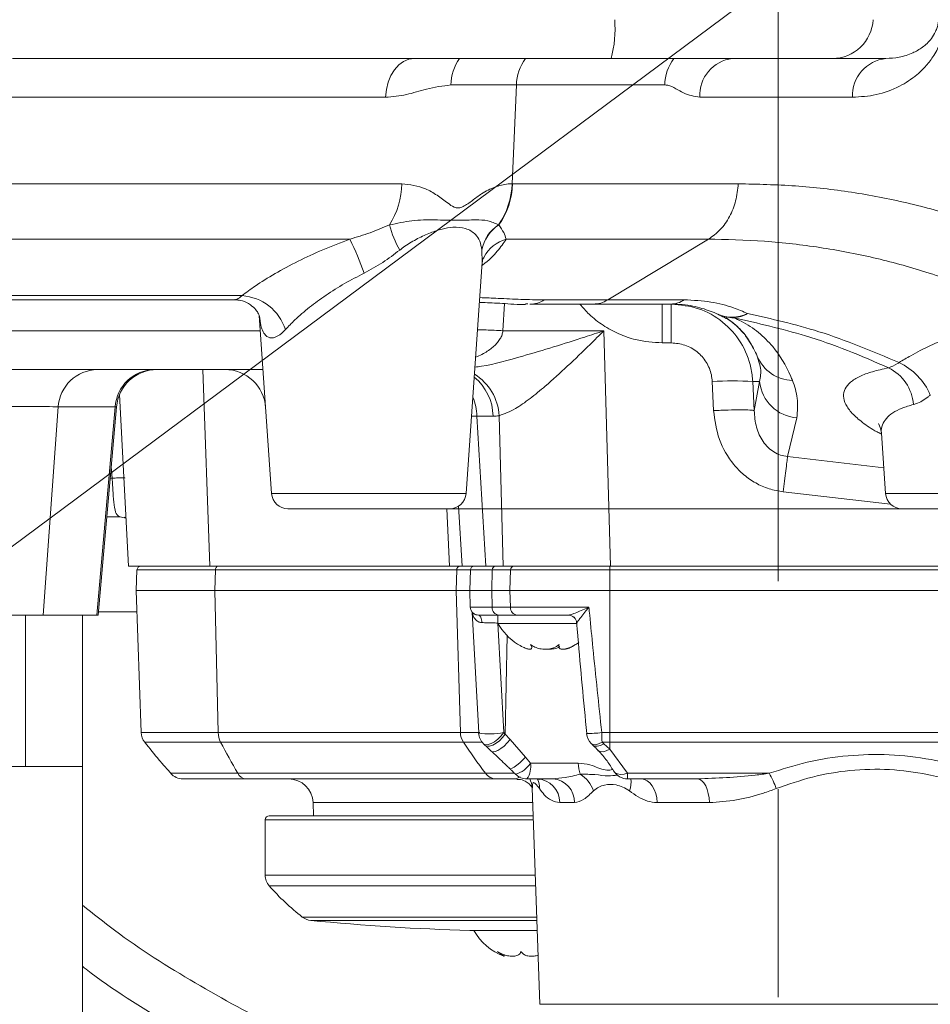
# Model space of a CAD drawing. Header units: millimetres. Extents: x 0 to 8410, y 0 to 5940.
# Tile 19 of 256: x 2066 to 2177, y 1107 to 1227. Entities that reach past the tile are written whole.
import ezdxf

# ---------------------------------------------------------------- set-up
doc = ezdxf.new("R2010")
doc.units = ezdxf.units.MM
doc.header["$LTSCALE"] = 10
doc.linetypes.add('CENTERX2', pattern=[20.32, 12.7, -2.54, 2.54, -2.54])
doc.styles.add('SLDTEXTSTYLE0', font='TXT', dxfattribs={"width": 0.605})
doc.dimstyles.new('SLDDIMSTYLE13', dxfattribs={"dimtxt": 50, "dimasz": 50, "dimexe": 0, "dimexo": 0.0625, "dimgap": 12.5, "dimtad": 0, "dimtih": 1, "dimtoh": 1, "dimdec": 1, "dimrnd": 1e-09, "dimzin": 12, "dimdsep": 46, "dimtxsty": 'SLDTEXTSTYLE0', "dimsah": 1, "dimcen": 0, "dimadec": 0, "dimazin": 0, "dimtfac": 1, "dimtofl": 0, "dimtmove": 0, "dimatfit": 3, "dimfxl": 1, "dimfrac": 2, "dimtolj": 1, "dimtzin": 12, "dimarcsym": 0})
doc.dimstyles.new('SLDDIMSTYLE2', dxfattribs={"dimtxt": 50, "dimasz": 50, "dimexe": 0, "dimexo": 0.0625, "dimgap": 12.5, "dimtad": 1, "dimtoh": 1, "dimdec": 1, "dimrnd": 1e-09, "dimzin": 12, "dimdsep": 46, "dimtxsty": 'SLDTEXTSTYLE0', "dimsah": 1, "dimcen": 0.09, "dimadec": 0, "dimazin": 0, "dimtfac": 1, "dimtofl": 0, "dimtmove": 0, "dimatfit": 3, "dimfxl": 1, "dimfrac": 2, "dimtolj": 1, "dimtzin": 12, "dimarcsym": 0})

# ---------------------------------------------------------------- blocks, each defined once
blk = doc.blocks.new('*D44')
at = {"color": 7, "linetype": 'Continuous', "lineweight": 0}
for p, q in [((2158.71, 1232.51), (1837.74, 993.81)), ((1837.74, 993.81), (1650.7, 854.72)), ((1650.7, 854.72), (887.67, 854.72))]:
    blk.add_line(p, q, dxfattribs=at)
blk.add_solid([(1837.74, 993.81), (1793.14, 969.99), (1802.09, 957.96)], dxfattribs=at)
at = {"color": 7, "linetype": 'Continuous', "lineweight": 0, "char_height": 50, "attachment_point": 1, "style": 'SLDTEXTSTYLE0'}
for s, insert in [('Smallest circumscribed', (903.55, 995.88)), ('radius axis 1, R', (903.55, 919.17)), ('400', (1376.99, 919.17))]:
    blk.add_mtext(s, dxfattribs=dict(at, insert=insert))
blk = doc.blocks.new('*D47')
at = {"color": 7, "linetype": 'Continuous', "lineweight": 0}
for p, q in [((2679.92, 1232.51), (2679.92, 1332.51)), ((2410.3, 1232.51), (2694.92, 1232.51)), ((2679.92, 1167.51), (2679.92, 1232.51)), ((2118.59, 1167.51), (2694.92, 1167.51)), ((2679.92, 1167.51), (2679.92, 727.07))]:
    blk.add_line(p, q, dxfattribs=at)
for points in [[(2679.92, 1232.51), (2687.42, 1282.51), (2672.42, 1282.51)], [(2679.92, 1167.51), (2672.42, 1117.51), (2687.42, 1117.51)]]:
    blk.add_solid(points, dxfattribs=at)
at = {"color": 7, "linetype": 'Continuous', "lineweight": 0, "char_height": 50, "attachment_point": 1, "rotation": 90, "style": 'SLDTEXTSTYLE0'}
for s, insert in [(' (3x M8)', (2615.46, 819.3)), ('65', (2615.46, 742.94))]:
    blk.add_mtext(s, dxfattribs=dict(at, insert=insert))

msp = doc.modelspace()

# ---------------------------------------------------------------- linework, layer by layer
at = {"color": 7, "linetype": 'CENTERX2', "lineweight": 0}
msp.add_line((2158.705367, 1488.853734), (2158.705367, 976.174264), dxfattribs=at)
at = {"color": 7, "linetype": 'Continuous', "lineweight": 0}
for p, q in [((2138.296603, 1222.513999), (2065.16154, 1222.513999)), ((2165.323331, 1222.513999), (2138.296603, 1222.513999)), ((2171.875382, 1222.513999), (2165.323331, 1222.513999)), ((2137.874652, 1193.017667), (2150.192113, 1200.436277)), ((2122.746012, 1198.219845), (2122.761442, 1198.251793)), ((2120.585466, 1169.374486), (2122.562597, 1197.648813)), ((1974.928929, 1193.040231), (2092.421821, 1193.040231)), ((2128.105852, 1192.527489), (2127.837385, 1192.54058)), ((2136.127836, 1192.514), (2128.382486, 1192.514)), ((2095.305598, 1191.10685), (2096.825271, 1169.374486)), ((2151.121375, 1191.375842), (2151.303194, 1191.2843)), ((2156.263323, 1185.746511), (2156.155727, 1186.153484)), ((2095.76661, 1184.513999), (2002.172439, 1184.513999)), ((2078.240334, 1181.452816), (2079.337685, 1160.514002)), ((2077.868155, 1179.949777), (2075.642808, 1154.513997)), ((2171.308458, 1176.765242), (2171.82527, 1169.374486)), ((2118.590339, 1167.514001), (2098.820398, 1167.514001)), ((2119.656774, 1167.822046), (2120.084866, 1160.514002)), ((2193.590338, 1167.514001), (2173.820398, 1167.514001)), ((2078.30458, 1166.513999), (2076.692677, 1166.513999)), ((2078.792675, 1166.417596), (2078.30458, 1166.513999)), ((2078.800781, 1166.46674), (2079.030989, 1166.366157)), ((2079.337685, 1160.514002), (2089.262775, 1160.514002)), ((2080.373137, 1160.03145), (2080.285228, 1157.513996)), ((2089.262775, 1160.514002), (2118.554382, 1160.514002)), ((2118.554382, 1160.514002), (2120.084866, 1160.514002)), ((2122.974771, 1160.514002), (2120.084866, 1160.514002)), ((2121.10469, 1160.03145), (2121.016777, 1157.513996)), ((2122.974771, 1160.514002), (2125.11869, 1160.514002)), ((2138.207162, 1160.514002), (2125.11869, 1160.514002)), ((2138.207162, 1160.514002), (2204.520548, 1160.514002)), ((2080.285228, 1157.513996), (2080.890997, 1140.166936)), ((2089.895188, 1157.513996), (2080.285228, 1157.513996)), ((2119.362279, 1157.513996), (2089.895188, 1157.513996)), ((2121.016777, 1157.513996), (2119.362279, 1157.513996)), ((2121.016777, 1157.513996), (2121.087837, 1155.479101)), ((2123.710553, 1157.513996), (2121.016777, 1157.513996)), ((2125.935266, 1157.513996), (2123.710553, 1157.513996)), ((2138.13673, 1157.513996), (2125.935266, 1157.513996)), ((2204.520548, 1157.513996), (2138.13673, 1157.513996)), ((2121.327395, 1154.892964), (2122.119276, 1140.120489)), ((2068.919806, 1154.513997), (2058.353564, 1154.513997)), ((2075.473091, 1154.513997), (2068.919806, 1154.513997)), ((2073.705367, 1136.013997), (2073.705367, 1154.513997)), ((2075.642808, 1154.513997), (2075.473091, 1154.513997)), ((2124.587412, 1154.513997), (2122.091076, 1154.513997)), ((2124.471157, 1154.513997), (2124.471157, 1153.513995)), ((2124.471157, 1153.513995), (2134.113255, 1153.513995)), ((2124.874166, 1154.513997), (2124.587412, 1154.513997)), ((2124.874166, 1154.513997), (2126.525375, 1154.513997)), ((2126.812129, 1154.513997), (2126.525375, 1154.513997)), ((2133.103176, 1154.513997), (2126.812129, 1154.513997)), ((2134.095053, 1153.600616), (2134.109019, 1153.598098)), ((2134.072843, 1150.983935), (2134.369489, 1151.180801)), ((2128.603686, 1150.535283), (2128.603686, 1150.825878)), ((2131.913447, 1150.90165), (2131.913447, 1150.716869)), ((2122.705622, 1138.809425), (2122.907891, 1138.61083)), ((2066.772303, 1136.013997), (2057.579918, 1136.013997)), ((2073.705367, 1136.013997), (2066.772303, 1136.013997)), ((2073.705367, 984.514003), (2073.705367, 1136.013997)), ((2083.345755, 1136.527037), (2084.491572, 1135.196519)), ((2093.702702, 1134.514002), (2085.995941, 1134.514002)), ((2124.226364, 1134.514002), (2093.702702, 1134.514002)), ((2126.696805, 1134.514002), (2124.226364, 1134.514002)), ((2131.177175, 1134.514002), (2128.018572, 1134.514002)), ((2148.840857, 1134.514002), (2140.316506, 1134.514002)), ((2128.647747, 1133.436663), (2129.571666, 1106.979107)), ((2128.680962, 1133.480457), (2128.67426, 1133.437594)), ((2101.891852, 1131.618699), (2101.947891, 1130.014)), ((2096.035189, 1129.513999), (2096.035189, 1122.756643)), ((2096.535193, 1130.014), (2128.767269, 1130.014)), ((2129.25616, 1116.014001), (2121.035191, 1116.014001)), ((2125.228828, 1112.868657), (2125.228828, 1113.045675))]:
    msp.add_line(p, q, dxfattribs=at)
at = {"color": 8, "linetype": 'Continuous', "lineweight": 0}
for p, q in [((2126.722878, 1219.280634), (2118.716887, 1219.280634)), ((2126.225295, 1207.211108), (2126.722878, 1219.280634)), ((2144.840758, 1219.280634), (2126.722878, 1219.280634)), ((2110.753393, 1217.775679), (2062.983303, 1217.775679)), ((2167.789473, 1217.775679), (2149.11996, 1217.775679)), ((2017.730488, 1207.211201), (2112.739115, 1207.211201)), ((2126.190024, 1207.210788), (2126.225295, 1207.211108)), ((2126.225295, 1207.211108), (2126.256308, 1207.211201)), ((2126.256308, 1207.211201), (2153.825401, 1207.211201)), ((2124.546471, 1202.191112), (2124.561193, 1202.182063)), ((2124.561193, 1202.182063), (2124.574518, 1202.174276)), ((2106.377608, 1200.436277), (2016.887485, 1200.436277)), ((2150.192113, 1200.436277), (2125.468789, 1200.436277)), ((2122.515048, 1199.126014), (2122.513218, 1199.140915)), ((2122.516575, 1199.1133), (2122.515048, 1199.126014)), ((2122.555426, 1197.649316), (2122.516575, 1199.1133)), ((1974.76454, 1193.544225), (2093.208766, 1193.544225)), ((2125.282521, 1192.570755), (2125.083002, 1189.252318)), ((2130.136658, 1193.017991), (2137.875193, 1193.017991)), ((2144.526173, 1192.514), (2144.526173, 1187.77568)), ((2145.651789, 1192.514), (2145.651789, 1187.77568)), ((2095.445304, 1190.143125), (2095.354623, 1191.042168)), ((1995.043396, 1189.252318), (2095.435275, 1189.252318)), ((2125.083002, 1189.252318), (2137.42313, 1189.252318)), ((2137.42313, 1189.252318), (2138.207162, 1160.514002)), ((2145.651789, 1187.77568), (2144.526173, 1187.77568)), ((2089.262775, 1160.514002), (2088.423303, 1184.513999)), ((2150.815429, 1179.505782), (2150.651287, 1183.037357)), ((2156.441007, 1183.037357), (2155.608948, 1183.037357)), ((2155.608948, 1183.037357), (2155.772508, 1179.505782)), ((2155.772508, 1179.505782), (2156.441007, 1183.037357)), ((2070.736787, 1179.949777), (2068.919806, 1154.513997)), ((2077.698431, 1179.949777), (2070.736787, 1179.949777)), ((2075.473091, 1154.513997), (2077.698431, 1179.949777)), ((2123.869727, 1178.828014), (2121.901969, 1178.828014)), ((2121.901969, 1178.828014), (2122.974771, 1160.514002)), ((2125.11869, 1160.514002), (2124.61762, 1178.880462)), ((2160.980131, 1178.617486), (2159.852246, 1173.880034)), ((2159.852246, 1173.880034), (2171.60557, 1172.51634)), ((2077.336288, 1171.252319), (2077.228351, 1172.636834)), ((2077.107227, 1171.252319), (2077.336288, 1171.252319)), ((2096.825271, 1169.374486), (2120.585466, 1169.374486)), ((2172.435754, 1168.087853), (2159.326015, 1169.570034)), ((2171.82527, 1169.374486), (2195.585466, 1169.374486)), ((2118.554382, 1160.514002), (2118.241592, 1167.514001)), ((2089.953861, 1160.03145), (2080.373137, 1160.03145)), ((2089.895188, 1157.513996), (2089.953861, 1160.03145)), ((2119.437235, 1160.03145), (2089.953861, 1160.03145)), ((2119.362279, 1157.513996), (2119.437235, 1160.03145)), ((2121.10469, 1160.03145), (2119.437235, 1160.03145)), ((2123.782563, 1160.03145), (2121.10469, 1160.03145)), ((2123.710553, 1157.513996), (2123.782563, 1160.03145)), ((2126.00728, 1160.03145), (2123.782563, 1160.03145)), ((2125.935266, 1157.513996), (2126.00728, 1160.03145)), ((2138.13673, 1160.03145), (2126.00728, 1160.03145)), ((2138.13673, 1160.03145), (2138.13673, 1160.514002)), ((2138.13673, 1157.513996), (2138.13673, 1160.03145)), ((2204.520548, 1160.03145), (2138.13673, 1160.03145)), ((2090.299486, 1140.166936), (2089.895188, 1157.513996)), ((2119.878775, 1140.166936), (2119.362279, 1157.513996)), ((2123.768761, 1155.479101), (2123.710553, 1157.513996)), ((2125.993474, 1155.479101), (2125.935266, 1157.513996)), ((2138.13673, 1140.166936), (2138.13673, 1157.513996)), ((2080.375365, 1154.932795), (2075.67945, 1154.932795)), ((2121.087837, 1155.479101), (2123.768761, 1155.479101)), ((2123.768761, 1155.479101), (2125.993474, 1155.479101)), ((2125.993474, 1155.479101), (2135.584051, 1155.479101)), ((2066.772303, 1136.013997), (2066.772303, 1154.513997)), ((2124.471157, 1153.548901), (2124.453014, 1153.548901)), ((2124.453014, 1153.548901), (2125.174804, 1140.166936)), ((2133.124052, 1154.513997), (2133.103176, 1154.513997)), ((2125.362857, 1139.985194), (2125.588591, 1152.015997)), ((2080.890997, 1140.166936), (2090.299486, 1140.166936)), ((2090.586989, 1138.995228), (2081.321767, 1138.995228)), ((2090.299486, 1140.166936), (2119.878775, 1140.166936)), ((2120.246059, 1138.995228), (2090.586989, 1138.995228)), ((2119.878775, 1140.166936), (2122.24584, 1140.166936)), ((2122.532843, 1138.995228), (2120.246059, 1138.995228)), ((2125.174804, 1140.166936), (2125.362857, 1139.985194)), ((2125.362857, 1139.985194), (2125.948789, 1139.319395)), ((2125.948789, 1139.319395), (2127.829334, 1137.164642)), ((2137.154256, 1140.166936), (2138.13673, 1140.166936)), ((2138.13673, 1138.995228), (2137.183872, 1138.995228)), ((2137.183872, 1138.995228), (2137.390471, 1138.809783)), ((2138.13673, 1140.166936), (2196.285783, 1140.166936)), ((2138.13673, 1138.995228), (2138.13673, 1140.166936)), ((2138.13673, 1138.995228), (2138.13673, 1138.130394)), ((2196.285783, 1138.995228), (2138.13673, 1138.995228)), ((2137.390471, 1138.809783), (2138.13673, 1138.130394)), ((2138.13673, 1138.130394), (2140.316506, 1135.196519)), ((2127.829334, 1137.164642), (2128.44009, 1136.444201)), ((2128.44009, 1136.444201), (2134.288084, 1136.444201)), ((2084.491572, 1135.196519), (2092.698409, 1135.196519)), ((2092.698409, 1135.196519), (2122.943378, 1135.196519)), ((2122.943378, 1135.196519), (2126.552331, 1135.196519)), ((2126.696805, 1134.514002), (2127.165514, 1134.748784)), ((2140.316506, 1135.196519), (2157.586623, 1135.196519)), ((2140.316506, 1135.196519), (2140.316506, 1134.514002)), ((2128.711232, 1131.618699), (2101.891852, 1131.618699)), ((2133.810422, 1131.618699), (2132.019401, 1131.618699)), ((2150.294419, 1131.618699), (2143.910846, 1131.618699)), ((2128.78473, 1129.513999), (2096.035189, 1129.513999)), ((2096.035189, 1122.756643), (2129.020701, 1122.756643)), ((2129.066969, 1121.431691), (2096.537026, 1121.431691)), ((2100.570078, 1117.641931), (2129.199312, 1117.641931)), ((2129.213714, 1117.229511), (2101.599871, 1117.229511)), ((2129.571666, 1106.979107), (2211.639068, 1106.979107))]:
    msp.add_line(p, q, dxfattribs=at)
at = {"color": 8, "linetype": 'Continuous', "lineweight": 0, "flags": 128}
for points in [[(2110.753393, 1217.775679), (2110.850597, 1218.713021), (2111.069693, 1219.607298), (2111.402808, 1220.426388), (2111.837978, 1221.140871), (2112.359571, 1221.725085), (2112.948856, 1222.158047), (2113.584666, 1222.424205), (2114.244166, 1222.513999)], [(2095.319575, 1191.067909), (2095.386616, 1190.766235), (2095.445304, 1190.143125)], [(2122.517856, 1153.600616), (2122.503689, 1153.782887), (2122.475362, 1153.955927), (2122.433851, 1154.113797), (2122.380576, 1154.251096), (2122.317369, 1154.363093), (2122.246395, 1154.445959), (2122.170093, 1154.496839), (2122.091076, 1154.513997)], [(2124.453014, 1153.548901), (2124.466459, 1153.738951), (2124.471157, 1153.773939)], [(2125.174804, 1140.166936), (2124.842982, 1139.752885), (2124.456792, 1139.374291), (2124.044521, 1139.058878), (2123.636382, 1138.829758), (2123.26227, 1138.703724), (2122.949595, 1138.690007), (2122.721272, 1138.789607), (2122.703171, 1138.806184)], [(2125.362857, 1139.985194), (2125.033444, 1139.56621), (2124.649103, 1139.18328), (2124.238192, 1138.864664), (2123.831025, 1138.633852), (2123.457632, 1138.507885), (2123.145568, 1138.496054), (2122.917848, 1138.599222), (2122.906646, 1138.609541)], [(2125.948789, 1139.319395), (2125.614634, 1138.904204), (2125.235851, 1138.524254), (2124.839957, 1138.207135), (2124.455715, 1137.975906), (2124.111044, 1137.847354), (2123.830984, 1137.830821), (2123.650304, 1137.913605)], [(2135.878664, 1138.821324), (2136.090581, 1138.703724), (2136.398711, 1138.690007), (2136.772264, 1138.789607), (2137.183872, 1138.995228)], [(2136.07782, 1138.624584), (2136.292253, 1138.507885), (2136.603192, 1138.496054), (2136.978493, 1138.599222), (2137.390471, 1138.809783)], [(2136.690388, 1138.007922), (2136.723087, 1137.975906), (2136.975503, 1137.847354), (2137.312288, 1137.830821), (2137.70897, 1137.927507), (2138.13673, 1138.130394)], [(2127.829334, 1137.164642), (2127.485149, 1136.801889), (2127.128093, 1136.466218), (2126.780527, 1136.178648), (2126.464213, 1135.957194), (2126.198954, 1135.815707), (2126.001361, 1135.763054), (2125.891427, 1135.794719)], [(2138.593049, 1135.499281), (2138.598491, 1135.49011), (2138.800326, 1135.270943), (2139.092493, 1135.125851), (2139.45759, 1135.06346), (2139.873861, 1135.087495), (2140.316506, 1135.196519)], [(2143.910846, 1131.618699), (2143.863017, 1132.188854), (2143.746746, 1132.734207), (2143.566307, 1133.234729), (2143.328328, 1133.672019), (2143.041555, 1134.030012), (2142.716528, 1134.295551), (2142.365186, 1134.458882), (2142.000441, 1134.514002)], [(2150.294419, 1131.618699), (2150.258028, 1132.188854), (2150.169561, 1132.734207), (2150.032271, 1133.234729), (2149.851202, 1133.672019), (2149.633006, 1134.030012), (2149.385703, 1134.295551), (2149.118378, 1134.458882), (2148.840857, 1134.514002)]]:
    msp.add_lwpolyline(points, dxfattribs=at)
at = {"color": 7, "linetype": 'Continuous', "lineweight": 0, "flags": 128}
for points in [[(2155.645597, 1187.205249), (2154.931957, 1188.353801), (2154.71963, 1188.638167)], [(2170.956218, 1177.93242), (2171.005727, 1177.854547), (2171.178243, 1177.457118), (2171.309791, 1176.766583), (2171.309754, 1176.766099), (2171.309754, 1176.766099)]]:
    msp.add_lwpolyline(points, dxfattribs=at)
at = {"color": 8, "linetype": 'Continuous', "lineweight": 0}
for centre, radius, start, end in [((2125.059818, 1226.118853), 13.718872, 344.76574569, 4.73923364), ((2165.314467, 1227.50332), 4.989329, 270.10179235, 357.11637668), ((2124.550089, 1219.169527), 5.83426, 145.02303098, 178.90880042), ((2132.355785, 1219.146911), 5.634494, 143.30287896, 178.64008051), ((2150.416293, 1219.139489), 5.577321, 142.76818206, 178.54987115), ((2153.645559, 1218.011227), 4.531725, 96.48008495, 182.9794435), ((2172.344725, 1217.978455), 4.559763, 95.90800859, 182.54883506), ((2102.903819, 1207.435727), 9.837859, 327.66434182, 358.69224614), ((2117.030359, 1207.43096), 9.162311, 325.11776765, 358.62304055), ((2117.051247, 1207.456938), 9.177341, 324.91636565, 358.4650585), ((2117.06837, 1207.47975), 9.191862, 324.74667262, 358.32581264), ((2124.055306, 1205.659677), 13.304028, 195.19033468, 209.48092039), ((2127.014043, 1198.343457), 4.570926, 122.67280633, 169.95258159), ((2127.009809, 1198.329606), 4.564773, 122.43998006, 169.95228414), ((2127.005709, 1198.317465), 4.559131, 122.22581091, 169.94703709), ((2076.171626, 1185.370167), 33.754837, 18.87328098, 26.50905847), ((2126.662288, 1196.185726), 4.414932, 105.68403937, 151.77946856), ((2092.777475, 1187.529133), 6.030535, 18.04326687, 85.89882057), ((2128.362722, 1195.887541), 3.373599, 270.33567258, 301.72407871), ((2145.543116, 1195.438733), 2.924878, 270.56949773, 304.78103574), ((2153.054704, 1195.13211), 4.227698, 245.52512685, 296.89802876), ((2153.261243, 1195.419665), 4.575448, 246.2723012, 270.31909621), ((2153.058335, 1194.573633), 3.736332, 273.50448401, 300.7256577), ((2160.543061, 1187.911807), 4.726563, 201.83955657, 268.9504581), ((2169.828439, 1179.84661), 5.414774, 4.28978908, 64.29459782), ((2170.135127, 1178.341375), 7.783878, 23.19596276, 64.62053123), ((2075.62465, 1179.615304), 4.899293, 90.89600649, 176.08539931), ((2082.586294, 1179.615304), 4.899293, 90.89600649, 176.08539931), ((2117.636959, 1178.764182), 6.233094, 0.58676572, 50.76221847), ((2118.188428, 1178.492422), 6.440892, 3.45394564, 57.96556932), ((2153.130118, 1152.201479), 30.935352, 85.40399707, 94.59600293), ((2161.360784, 1183.549143), 4.946325, 185.93890117, 265.58633849), ((2114.886987, 1178.551949), 7.020412, 2.25362628, 21.72161326), ((2090.386378, 1160.089049), 0.436336, 103.11597173, 187.58549908), ((2119.901449, 1160.050949), 0.464624, 94.71156856, 182.40515124), ((2124.239757, 1160.058516), 0.457995, 95.99915359, 183.38789128), ((2126.46447, 1160.05852), 0.45799, 95.99863888, 183.38840599), ((2124.683125, 1155.424949), 0.915966, 176.61070761, 264.00199028), ((2126.907846, 1155.424956), 0.915974, 176.61118758, 264.00176755), ((2092.963787, 1140.199551), 2.6645, 180.70135504, 206.87133184), ((2180.608144, 1186.545162), 101.807685, 207.84339243, 210.28947579), ((2122.095655, 1140.218421), 2.217477, 181.33040256, 213.47785764), ((2201.626627, 1193.923498), 98.183052, 214.01760255, 216.73663187), ((2123.495, 1149.504615), 9.487571, 261.57126143, 280.19816064), ((2135.152444, 1156.994524), 16.946238, 270.50078067, 276.78403045), ((2160.465868, 1140.169931), 23.311612, 180.00736177, 182.88843436), ((2125.770797, 1138.124015), 3.153871, 285.58595419, 327.81736657), ((2125.858985, 1135.996739), 2.619604, 325.52713146, 9.83507596), ((2138.198777, 1136.426549), 3.910733, 179.74138164, 199.92810702), ((2085.995999, 1136.513312), 1.999311, 221.19496813, 269.99834792), ((2093.792579, 1135.726396), 1.215721, 205.83961283, 265.76033356), ((2124.261005, 1136.126247), 1.612618, 215.20707309, 268.76911624), ((2125.871325, 1133.238372), 2.786745, 4.58114644, 27.24195822), ((2129.140224, 1131.637174), 2.879236, 359.63233962, 87.65605445), ((2126.794131, 1133.397057), 2.743702, 358.4952611, 23.63428395), ((2130.991068, 1131.699633), 2.820515, 358.35567647, 86.21669953), ((2132.432383, 1131.750925), 3.942201, 19.5133425, 57.98656855), ((2137.974669, 1134.071854), 2.757392, 338.6441595, 9.22720687), ((2149.968916, 1130.52498), 8.936035, 18.26070279, 31.51860413)]:
    msp.add_arc(centre, radius, start, end, dxfattribs=at)
at = {"color": 7, "linetype": 'Continuous', "lineweight": 0}
for centre, radius, start, end in [((2153.435632, 1195.806766), 5, 244.7551326, 246.22780932), ((2146.814198, 1182.513908), 10.00012, 39.72766907, 56.55708271), ((2082.849127, 1179.513999), 5, 90, 175), ((2091.104036, 1179.513999), 5, 4, 90), ((2098.820398, 1169.513999), 2, 184, 270), ((2118.590337, 1169.513999), 2, 270, 356), ((2173.820398, 1169.513999), 2, 184, 270), ((2080.872834, 1160.013999), 0.5, 90, 178), ((2121.604385, 1160.013999), 0.5, 90, 178), ((2122.087229, 1155.513999), 1, 182, 254.86535655), ((2130.590546, 1156.912981), 7, 209.04974724, 237.84472979), ((2133.090085, 1153.514004), 0.999993, 4.49927065, 89.98934119), ((2133.10124, 1153.516645), 0.997354, 4.82962759, 89.8888119), ((2130.590546, 1156.912981), 7, 237.84472979, 244.16986861), ((2130.351768, 1156.912981), 7, 295.87939359, 302.1124157), ((2082.889781, 1140.236733), 2, 182, 218.37099379), ((2159.722547, 1201.070327), 100, 218.37099379, 219.98706085), ((2124.100859, 1140.236733), 2, 183.38178312, 225.6656355), ((2137.291682, 1140.236733), 2, 185.39808575, 225.04845834), ((2159.722547, 1201.070327), 100, 219.98706085, 220.20060972), ((2140.316506, 1136.513999), 2, 210.6155143, 270), ((2085.995938, 1136.513999), 2, 221.45408198, 270), ((2098.89368, 1131.513999), 3, 2, 90), ((2128.018571, 1136.513999), 2, 225.51039638, 270), ((2096.535192, 1129.513999), 0.5, 90, 180), ((2098.035192, 1122.756645), 2, 180, 221.4889981), ((2119.009515, 1141.305979), 30, 221.4889981, 232.07365786), ((2101.799373, 1119.219535), 2, 232.07365786, 264.27515416), ((2127.535192, 1375.932736), 260, 264.27515416, 268.56745626), ((2127.654581, 1119.412981), 7, 209.04974724, 249.35377513)]:
    msp.add_arc(centre, radius, start, end, dxfattribs=at)
at = {"color": 8, "linetype": 'Continuous', "lineweight": 0}
for centre, major_axis, ratio, start_param, end_param in [((2056.178517, 1179.513999), (15.063691, 0.357055), 0.0234777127, 0.2592191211, 1.3020254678), ((2072.810928, 1179.513999), (5.057225, 0.435889), 0.0111326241, 6.281237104, 6.5420345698), ((2135.057887, 1178.513999), (16.047981, -0.350878), 0.0028683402, 2.5318970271, 2.6072661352), ((2123.165967, 1189.828015), (-1.365182, 10.959043), 0.6946711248, 3.0552716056, 3.1529630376)]:
    msp.add_ellipse(centre, major_axis=major_axis, ratio=ratio, start_param=start_param, end_param=end_param, dxfattribs=at)
for points, knots in [([(2179.136614, 1227.252319), (2179.113039, 1226.963414), (2179.029349, 1225.937823), (2178.534607, 1224.285109), (2177.662051, 1222.698154), (2176.684861, 1221.469891), (2175.339599, 1220.198228), (2173.345054, 1218.926292), (2170.692493, 1217.952587), (2168.757545, 1217.834672), (2167.789473, 1217.775679)], [0, 0, 0, 0, 0.03744708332, 0.13293386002, 0.22740771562, 0.31203681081, 0.39682518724, 0.56493937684, 0.78233514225, 1, 1, 1, 1]), ([(2171.875382, 1222.513999), (2172.41759, 1222.54389), (2173.505299, 1222.603854), (2174.998559, 1223.074825), (2176.316812, 1223.814537), (2177.260687, 1224.664172), (2177.854967, 1225.585176), (2178.119375, 1226.255876), (2178.248921, 1226.763832), (2178.278012, 1227.106385), (2178.290405, 1227.252319)], [0, 0, 0, 0, 0.24042861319, 0.48231649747, 0.66103883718, 0.82777917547, 0.90887401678, 0.94527217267, 0.97668490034, 1, 1, 1, 1]), ([(2118.716887, 1219.280634), (2117.724534, 1219.156223), (2115.930172, 1218.931265), (2113.296947, 1217.993973), (2111.602734, 1217.848571), (2110.753393, 1217.775679)], [0, 0, 0, 0, 0.3815847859, 0.6899770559, 1, 1, 1, 1]), ([(2149.11996, 1217.775679), (2148.451679, 1217.89277), (2147.445515, 1218.069062), (2146.199903, 1218.838697), (2145.43447, 1219.238274), (2144.966771, 1219.271643), (2144.840758, 1219.280634)], [0, 0, 0, 0, 0.45495656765, 0.68498237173, 0.91512417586, 1, 1, 1, 1]), ([(2112.739115, 1207.211201), (2113.722485, 1207.096735), (2115.231069, 1206.921132), (2117.044, 1205.827819), (2118.168099, 1204.983212), (2119.01686, 1204.356871), (2119.659822, 1204.19896), (2120.435487, 1204.484817), (2121.35054, 1205.165439), (2122.604395, 1206.124518), (2124.073486, 1206.850291), (2125.33078, 1207.177391), (2126.02981, 1207.204561), (2126.190024, 1207.210788)], [0, 0, 0, 0, 0.1978117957, 0.3034620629, 0.4093928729, 0.4673885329, 0.5065407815, 0.5457218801, 0.6325664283, 0.71961701, 0.8417424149, 0.9637282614, 1, 1, 1, 1]), ([(2153.825401, 1207.211192), (2153.750655, 1206.504165), (2153.601164, 1205.090108), (2152.81176, 1203.165181), (2151.685074, 1201.516872), (2150.689764, 1200.796475), (2150.192111, 1200.436277)], [0, 0, 0, 0, 0.2499993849, 0.4999994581, 0.7500004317, 1, 1, 1, 1]), ([(2153.825401, 1207.211192), (2156.160987, 1207.156696), (2160.832151, 1207.047705), (2167.703573, 1206.242708), (2174.46383, 1204.958602), (2181.794091, 1202.930594), (2189.636959, 1200.021554), (2195.05542, 1197.120808), (2197.769786, 1195.667685)], [0, 0, 0, 0, 0.149561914, 0.2991232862, 0.4498729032, 0.6006208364, 0.7999318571, 1, 1, 1, 1]), ([(2111.216112, 1202.17367), (2112.136508, 1202.378257), (2113.998236, 1202.792085), (2116.872568, 1202.809144), (2119.596758, 1202.724376), (2121.68513, 1202.813311), (2123.259719, 1202.77794), (2124.115288, 1202.387755), (2124.546471, 1202.191112)], [0, 0, 0, 0, 0.1587707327, 0.3211528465, 0.5039828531, 0.6934177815, 0.8454909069, 1, 1, 1, 1]), ([(2106.377608, 1200.436277), (2107.210457, 1200.690884), (2108.891656, 1201.204837), (2110.436545, 1201.848747), (2111.216112, 1202.17367)], [0, 0, 0, 0, 0.4953900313, 1, 1, 1, 1]), ([(2122.513218, 1199.140915), (2122.441639, 1199.509975), (2122.298432, 1200.248337), (2121.69593, 1201.155315), (2120.644072, 1201.81713), (2119.162708, 1201.969823), (2117.662997, 1201.711532), (2116.202496, 1201.241435), (2114.655237, 1200.544954), (2113.386497, 1199.802175), (2112.683479, 1199.27075), (2112.473889, 1199.112316)], [0, 0, 0, 0, 0.112195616, 0.224464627, 0.3864226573, 0.5296955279, 0.6329845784, 0.7363932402, 0.8451162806, 0.9538245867, 1, 1, 1, 1]), ([(2124.574518, 1202.174276), (2124.797687, 1201.857704), (2125.247362, 1201.219826), (2125.394616, 1200.698749), (2125.468789, 1200.436277)], [0, 0, 0, 0, 0.496288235, 1, 1, 1, 1]), ([(2093.208766, 1193.544225), (2093.727622, 1193.93532), (2094.923684, 1194.836868), (2097.206337, 1196.257067), (2099.988377, 1197.744312), (2103.068043, 1199.172682), (2105.264039, 1200.011115), (2106.377608, 1200.436277)], [0, 0, 0, 0, 0.1590797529, 0.3667095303, 0.5795175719, 0.7867773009, 1, 1, 1, 1]), ([(2125.468789, 1200.436277), (2125.14494, 1199.95532), (2124.484673, 1198.974742), (2123.378267, 1197.859644), (2122.550155, 1197.253707), (2122.534151, 1197.241997)], [0, 0, 0, 0, 0.4856074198, 0.9900590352, 1, 1, 1, 1]), ([(2190.059813, 1190.894322), (2187.890452, 1191.956003), (2183.546266, 1194.082039), (2176.941623, 1196.453476), (2170.370208, 1198.261403), (2163.750546, 1199.512022), (2157.214502, 1200.263626), (2152.182413, 1200.436277), (2150.192122, 1200.436277), (2150.192111, 1200.436277)], [0, 0, 0, 0, 0.1749158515, 0.3502723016, 0.5120482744, 0.6738257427, 0.8369115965, 0.9999990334, 1, 1, 1, 1]), ([(2112.473889, 1199.112316), (2111.795674, 1198.593744), (2110.423118, 1197.54427), (2108.88817, 1196.710723), (2108.111678, 1196.289053)], [0, 0, 0, 0, 0.4941252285, 1, 1, 1, 1]), ([(2108.111678, 1196.289053), (2107.309397, 1195.873803), (2105.682156, 1195.031567), (2103.444911, 1193.616441), (2101.402729, 1192.119699), (2099.751262, 1190.70167), (2098.88316, 1189.78816), (2098.511445, 1189.397001)], [0, 0, 0, 0, 0.2061519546, 0.4181310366, 0.6267912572, 0.8401947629, 1, 1, 1, 1]), ([(2092.345497, 1193.091845), (2092.362222, 1193.072307), (2092.420842, 1193.003828), (2092.743228, 1193.183551), (2093.050763, 1193.410398), (2093.162096, 1193.504696), (2093.208766, 1193.544225)], [0, 0, 0, 0, 0.2107048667, 0.7385394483, 0.8903958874, 1, 1, 1, 1]), ([(2122.258904, 1193.305758), (2123.007753, 1193.274886), (2124.694548, 1193.205345), (2127.260595, 1193.074529), (2129.177899, 1193.036838), (2130.136658, 1193.017991)], [0, 0, 0, 0, 0.2852808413, 0.6426003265, 1, 1, 1, 1]), ([(2144.526173, 1187.77568), (2143.435443, 1187.851966), (2141.615801, 1187.979232), (2139.202471, 1188.839949), (2137.286695, 1189.882452), (2135.678571, 1191.112748), (2134.8456, 1192.089113), (2134.483115, 1192.514)], [0, 0, 0, 0, 0.284463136, 0.4745640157, 0.6646572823, 0.8540682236, 1, 1, 1, 1]), ([(2137.875366, 1193.018095), (2137.875378, 1193.018095), (2139.578183, 1193.018095), (2142.991512, 1193.026619), (2146.207734, 1193.034088), (2147.211589, 1193.03642)], [0, 0, 0, 0, 0.0000047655, 0.6878792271, 1, 1, 1, 1]), ([(2145.651789, 1192.514), (2146.776816, 1192.403282), (2149.029648, 1192.181572), (2152.025677, 1190.450832), (2154.276433, 1187.909545), (2155.385015, 1185.267107), (2155.552643, 1183.598004), (2155.608948, 1183.037357)], [0, 0, 0, 0, 0.2225458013, 0.4456411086, 0.6677199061, 0.8883880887, 1, 1, 1, 1]), ([(2147.211589, 1193.03642), (2148.337974, 1192.975171), (2150.619699, 1192.8511), (2153.056481, 1192.182418), (2154.405565, 1191.603047), (2154.967332, 1191.361794)], [0, 0, 0, 0, 0.362638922, 0.7345993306, 1, 1, 1, 1]), ([(2172.177065, 1184.725517), (2170.515579, 1185.453845), (2167.190117, 1186.911592), (2160.929957, 1189.093854), (2156.225649, 1190.171222), (2153.286725, 1190.844288)], [0, 0, 0, 0, 0.2725726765, 0.5455539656, 1, 1, 1, 1]), ([(2153.286725, 1190.844288), (2153.590905, 1190.703031), (2154.692498, 1190.191471), (2156.348911, 1189.090819), (2158.482, 1186.988098), (2159.718501, 1184.91165), (2160.384824, 1183.3536), (2160.456485, 1183.186037)], [0, 0, 0, 0, 0.0895592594, 0.3243393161, 0.5591294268, 0.9525857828, 1, 1, 1, 1]), ([(2154.967332, 1191.361794), (2157.897705, 1190.700829), (2164.238544, 1189.270611), (2170.242251, 1186.736833), (2173.471386, 1185.374023)], [0, 0, 0, 0, 0.4621429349, 1, 1, 1, 1]), ([(2173.471386, 1185.374023), (2173.938668, 1185.655946), (2175.139259, 1186.380292), (2177.272166, 1187.466048), (2179.800713, 1188.550845), (2182.390464, 1189.455208), (2184.975702, 1190.163393), (2187.576318, 1190.680512), (2189.232091, 1190.823061), (2190.059813, 1190.894322)], [0, 0, 0, 0, 0.1003958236, 0.2579477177, 0.4154259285, 0.5610201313, 0.7065408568, 0.8532996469, 1, 1, 1, 1]), ([(2098.511445, 1189.397001), (2098.437783, 1189.318585), (2098.052348, 1188.908279), (2097.536963, 1188.550328), (2096.833399, 1188.336119), (2096.403133, 1188.42721), (2095.975449, 1188.785579), (2095.66797, 1189.262563), (2095.519586, 1189.849365), (2095.445304, 1190.143125)], [0, 0, 0, 0, 0.0518990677, 0.2715592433, 0.3487026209, 0.5764125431, 0.6384403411, 0.8189990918, 1, 1, 1, 1]), ([(2121.664895, 1184.811035), (2121.923772, 1184.845178), (2123.771795, 1185.088917), (2127.040635, 1186.026313), (2131.268667, 1187.263707), (2134.58098, 1188.326421), (2136.632904, 1188.993798), (2137.413641, 1189.249214), (2137.42313, 1189.252318)], [0, 0, 0, 0, 0.0529860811, 0.378247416, 0.6160360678, 0.8539285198, 0.9982245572, 1, 1, 1, 1]), ([(2125.083002, 1189.252318), (2125.052067, 1189.088854), (2124.98783, 1188.749418), (2124.750835, 1188.264927), (2124.414373, 1187.791616), (2123.978734, 1187.346913), (2123.454211, 1186.928353), (2122.842845, 1186.537603), (2122.264864, 1186.227931), (2121.884718, 1186.066723), (2121.748666, 1186.009028)], [0, 0, 0, 0, 0.09817400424, 0.20386082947, 0.32058343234, 0.45097623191, 0.58664733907, 0.73816023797, 0.90628965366, 1, 1, 1, 1]), ([(2137.42313, 1189.252318), (2137.417107, 1189.246379), (2136.853345, 1188.690456), (2135.368728, 1187.23109), (2132.977284, 1184.923719), (2130.519048, 1182.689196), (2128.391659, 1180.949296), (2126.449653, 1179.551745), (2125.26377, 1179.117221), (2124.61762, 1178.880462)], [0, 0, 0, 0, 0.0013544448, 0.1267745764, 0.3337169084, 0.540392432, 0.6843927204, 0.8280355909, 1, 1, 1, 1]), ([(2150.651287, 1183.037357), (2150.623799, 1183.317655), (2150.541992, 1184.151871), (2149.987599, 1185.473942), (2148.857339, 1186.74516), (2147.350551, 1187.609989), (2146.217995, 1187.720454), (2145.651789, 1187.77568)], [0, 0, 0, 0, 0.1114725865, 0.3317612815, 0.5535887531, 0.7768228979, 1, 1, 1, 1]), ([(2156.441007, 1183.037357), (2156.526323, 1183.589683), (2156.67411, 1184.546439), (2156.385374, 1185.389951), (2156.263323, 1185.746511)], [0, 0, 0, 0, 0.5772906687, 1, 1, 1, 1]), ([(2171.317346, 1176.638124), (2171.137107, 1176.726305), (2170.210314, 1177.179734), (2168.974302, 1178.041458), (2167.672206, 1179.17082), (2166.898442, 1180.251), (2166.615152, 1181.258539), (2166.809767, 1182.170439), (2167.48126, 1182.982539), (2168.60081, 1183.684323), (2170.141538, 1184.280706), (2171.498615, 1184.577259), (2172.177065, 1184.725517)], [0, 0, 0, 0, 0.0280370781, 0.1441670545, 0.2567954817, 0.3694155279, 0.4771162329, 0.5847912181, 0.6889596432, 0.7931000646, 0.896563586, 1, 1, 1, 1]), ([(2172.177065, 1184.725517), (2172.543519, 1184.864288), (2172.963529, 1185.023341), (2173.413953, 1185.334364), (2173.471386, 1185.374023)], [0, 0, 0, 0, 0.8724902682, 1, 1, 1, 1]), ([(2160.456485, 1183.186037), (2160.701186, 1182.473105), (2161.192554, 1181.041511), (2161.051128, 1179.427647), (2160.980131, 1178.617486)], [0, 0, 0, 0, 0.4979989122, 1, 1, 1, 1]), ([(2177.289781, 1181.407267), (2177.201788, 1181.333076), (2176.651185, 1180.86884), (2175.936447, 1180.456853), (2175.33694, 1180.283186), (2175.228043, 1180.251641)], [0, 0, 0, 0, 0.1346934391, 0.8428227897, 1, 1, 1, 1]), ([(2175.228043, 1180.251641), (2174.746099, 1180.109228), (2173.767378, 1179.82002), (2172.668874, 1179.2386), (2171.852478, 1178.552484), (2171.405604, 1177.756066), (2171.237638, 1177.149865), (2171.31643, 1176.798803), (2171.323722, 1176.766311)], [0, 0, 0, 0, 0.1905439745, 0.3869523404, 0.5799890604, 0.7783284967, 0.9794839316, 1, 1, 1, 1]), ([(2155.772508, 1179.505782), (2155.635541, 1179.530401), (2155.361605, 1179.579639), (2154.189235, 1179.600304), (2152.625387, 1179.579638), (2151.418748, 1179.5304), (2150.815429, 1179.505782)], [0, 0, 0, 0, 0.2499976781, 0.4999986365, 0.7499992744, 1, 1, 1, 1]), ([(2159.326015, 1169.570034), (2158.741078, 1169.672294), (2157.569687, 1169.87708), (2155.944568, 1170.615981), (2154.479474, 1171.623544), (2152.833344, 1173.306892), (2151.289862, 1175.935904), (2150.974966, 1178.305346), (2150.815429, 1179.505782)], [0, 0, 0, 0, 0.124948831, 0.2502220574, 0.3734042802, 0.4985838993, 0.7459665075, 1, 1, 1, 1]), ([(2155.772508, 1179.505782), (2155.825085, 1178.817877), (2155.925869, 1177.499258), (2156.6295, 1175.964161), (2157.439274, 1174.989953), (2158.15733, 1174.424499), (2158.967845, 1174.024041), (2159.558296, 1173.927898), (2159.852246, 1173.880034)], [0, 0, 0, 0, 0.2798839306, 0.536499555, 0.6599160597, 0.7736532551, 0.8873151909, 1, 1, 1, 1]), ([(2159.852246, 1173.880034), (2159.825007, 1173.669967), (2159.76943, 1173.24137), (2159.639998, 1172.192244), (2159.488523, 1170.940655), (2159.379466, 1170.02085), (2159.326015, 1169.570034)], [0, 0, 0, 0, 0.2450630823, 0.4999990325, 0.7549384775, 1, 1, 1, 1]), ([(2078.908316, 1171.267611), (2078.907735, 1171.27049), (2078.905408, 1171.282029), (2078.626411, 1171.2861), (2078.10348, 1171.279286), (2077.588726, 1171.261192), (2077.336288, 1171.252319)], [0, 0, 0, 0, 0.100859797, 0.4043803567, 0.7079046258, 1, 1, 1, 1]), ([(2078.30458, 1166.513999), (2078.139536, 1166.594543), (2077.818057, 1166.751429), (2077.569102, 1167.871689), (2077.473267, 1169.168353), (2077.400771, 1170.345515), (2077.357465, 1170.954508), (2077.336288, 1171.252319)], [0, 0, 0, 0, 0.26994527, 0.5258102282, 0.7673142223, 0.8862115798, 1, 1, 1, 1]), ([(2122.517856, 1153.600616), (2122.396941, 1153.614969), (2122.241606, 1153.633409), (2121.972313, 1153.758113), (2121.658049, 1154.015233), (2121.408205, 1154.422053), (2121.371742, 1154.743134), (2121.359735, 1154.848871)], [0, 0, 0, 0, 0.172927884, 0.2221527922, 0.4537739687, 0.8201195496, 1, 1, 1, 1]), ([(2133.103176, 1154.513997), (2133.187234, 1154.526745), (2133.362338, 1154.5533), (2133.819204, 1154.726032), (2134.447394, 1154.987772), (2135.081355, 1155.263097), (2135.470264, 1155.430375), (2135.580595, 1155.477621), (2135.584051, 1155.479101)], [0, 0, 0, 0, 0.1595590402, 0.332382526, 0.6051463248, 0.8888221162, 0.9965167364, 1, 1, 1, 1]), ([(2135.584051, 1155.479101), (2135.581783, 1155.476379), (2135.505857, 1155.385269), (2135.240474, 1155.0635), (2134.820431, 1154.535119), (2134.428145, 1154.014296), (2134.237934, 1153.758137), (2134.139316, 1153.6334), (2134.114427, 1153.614966), (2134.095053, 1153.600616)], [0, 0, 0, 0, 0.0033396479, 0.1117833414, 0.3956614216, 0.6656149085, 0.8362937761, 0.8725710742, 1, 1, 1, 1]), ([(2135.584051, 1155.479101), (2135.615188, 1155.157396), (2135.774753, 1153.50879), (2136.276725, 1148.402201), (2136.786107, 1143.621859), (2137.154256, 1140.166936)], [0, 0, 0, 0, 0.0629879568, 0.322787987, 1, 1, 1, 1]), ([(2124.453014, 1153.548901), (2124.250855, 1153.557525), (2123.846833, 1153.574761), (2123.151257, 1153.593304), (2122.727894, 1153.598191), (2122.517856, 1153.600616)], [0, 0, 0, 0, 0.3353823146, 0.6702711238, 1, 1, 1, 1]), ([(2157.586623, 1135.196519), (2159.123565, 1135.682959), (2162.235278, 1136.667809), (2167.204686, 1137.445621), (2172.322887, 1137.574946), (2176.788564, 1137.045198), (2180.573222, 1136.195723), (2182.603654, 1135.530732), (2183.624112, 1135.196519)], [0, 0, 0, 0, 0.18535250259, 0.3752669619, 0.56136615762, 0.75352095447, 0.87612414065, 1, 1, 1, 1]), ([(2134.288084, 1136.444201), (2134.77361, 1136.388979), (2135.638451, 1136.290615), (2136.704993, 1135.857767), (2137.570356, 1135.567728), (2138.160892, 1135.552826), (2138.407447, 1135.659039), (2138.455557, 1135.679764)], [0, 0, 0, 0, 0.2910976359, 0.518516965, 0.7450131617, 0.9502444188, 1, 1, 1, 1]), ([(2182.755797, 1133.325008), (2181.816833, 1133.664824), (2179.928766, 1134.348126), (2176.451337, 1135.212602), (2172.269659, 1135.771702), (2167.516014, 1135.651887), (2162.814041, 1134.845503), (2159.922389, 1133.836868), (2158.454938, 1133.325008)], [0, 0, 0, 0, 0.1230221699, 0.2473727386, 0.4323688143, 0.6241686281, 0.8092738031, 1, 1, 1, 1]), ([(2131.177175, 1134.514002), (2131.673044, 1134.557118), (2132.793499, 1134.654544), (2133.903472, 1134.936461), (2134.522215, 1135.093612)], [0, 0, 0, 0, 0.4425605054, 1, 1, 1, 1]), ([(2134.522215, 1135.093612), (2135.132776, 1135.086162), (2136.40658, 1135.07062), (2137.874757, 1134.816321), (2138.687666, 1134.932502), (2139.041786, 1134.983112)], [0, 0, 0, 0, 0.3419105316, 0.7133229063, 1, 1, 1, 1]), ([(2148.840857, 1134.514002), (2151.197419, 1134.60558), (2154.111218, 1134.718814), (2157.028684, 1135.119829), (2157.586623, 1135.196519)], [0, 0, 0, 0, 0.8087592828, 1, 1, 1, 1]), ([(2129.536886, 1133.325008), (2129.37345, 1133.54072), (2129.041354, 1133.97904), (2128.698419, 1134.163838), (2128.68714, 1133.722314), (2128.680962, 1133.480457)], [0, 0, 0, 0, 0.3046939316, 0.6191268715, 1, 1, 1, 1]), ([(2132.019401, 1131.618699), (2131.665606, 1131.680764), (2130.948263, 1131.806607), (2130.133587, 1132.531928), (2129.727086, 1133.072212), (2129.536886, 1133.325008)], [0, 0, 0, 0, 0.3411646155, 0.691734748, 1, 1, 1, 1]), ([(2136.148159, 1133.067725), (2135.756697, 1132.671075), (2134.984074, 1131.888215), (2134.198146, 1131.707735), (2133.810422, 1131.618699)], [0, 0, 0, 0, 0.5066668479, 1, 1, 1, 1]), ([(2140.542729, 1133.067725), (2140.268151, 1133.229939), (2139.726048, 1133.5502), (2138.684394, 1133.870123), (2137.686773, 1133.838965), (2136.770698, 1133.566207), (2136.355068, 1133.233402), (2136.148159, 1133.067725)], [0, 0, 0, 0, 0.1775547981, 0.3505481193, 0.6615096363, 0.8314932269, 1, 1, 1, 1]), ([(2143.910846, 1131.618699), (2143.511632, 1131.658482), (2142.703015, 1131.739064), (2141.571134, 1132.287715), (2140.888457, 1132.805502), (2140.542729, 1133.067725)], [0, 0, 0, 0, 0.3249114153, 0.6581146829, 1, 1, 1, 1]), ([(2158.454938, 1133.325008), (2157.935104, 1133.136601), (2156.327845, 1132.554072), (2153.570774, 1131.832089), (2151.395721, 1131.690427), (2150.294419, 1131.618699)], [0, 0, 0, 0, 0.1909340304, 0.5903428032, 1, 1, 1, 1]), ([(2073.705367, 1119.087813), (2075.002974, 1118.051836), (2079.367682, 1114.567164), (2087.427373, 1109.479952), (2097.758058, 1103.854206), (2108.547614, 1099.173409), (2119.692819, 1095.41573), (2131.132772, 1092.652074), (2141.07937, 1090.957257), (2147.213276, 1090.590413), (2149.427393, 1090.457996)], [0, 0, 0, 0, 0.0605951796, 0.2038214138, 0.3470501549, 0.4897658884, 0.632527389, 0.7757989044, 0.9190715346, 1, 1, 1, 1]), ([(2148.945123, 1084.568982), (2146.664195, 1084.705815), (2140.295334, 1085.087882), (2129.950445, 1086.854889), (2118.020063, 1089.740003), (2106.400196, 1093.666942), (2095.143112, 1098.545623), (2084.399292, 1104.456106), (2077.231433, 1108.854212), (2073.858826, 1111.500953), (2073.705367, 1111.621385)], [0, 0, 0, 0, 0.0845703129, 0.2361392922, 0.387707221, 0.5387340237, 0.6897196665, 0.8412493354, 0.9927765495, 1, 1, 1, 1])]:
    msp.add_open_spline(points, degree=3, knots=knots, dxfattribs=at)
at = {"color": 7, "linetype": 'Continuous', "lineweight": 0}
for points, knots in [([(2122.565373, 1197.660574), (2122.567376, 1197.675662), (2122.572679, 1197.715591), (2122.601235, 1197.955871), (2122.751268, 1198.198379), (2122.791248, 1198.263002)], [0, 0, 0, 0, 0.3081974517, 0.8156511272, 1, 1, 1, 1]), ([(2092.357083, 1193.026801), (2092.577713, 1193.017118), (2093.109358, 1192.993785), (2094.022672, 1192.622475), (2094.786794, 1191.98904), (2095.180752, 1191.423936), (2095.313379, 1191.0915), (2095.317234, 1191.072656), (2095.318622, 1191.065872)], [0, 0, 0, 0, 0.15526310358, 0.37413250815, 0.5814660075, 0.75637316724, 0.91228215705, 1, 1, 1, 1]), ([(2122.21822, 1192.723968), (2122.442331, 1192.714106), (2123.041759, 1192.687725), (2124.171514, 1192.638718), (2125.302464, 1192.57878), (2126.552735, 1192.463618), (2127.484739, 1192.455452), (2127.818714, 1192.452525)], [0, 0, 0, 0, 0.1219935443, 0.3262948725, 0.5864283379, 0.8518005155, 1, 1, 1, 1]), ([(2136.127834, 1192.514), (2136.43064, 1192.535813), (2137.036252, 1192.57944), (2137.595545, 1192.871807), (2137.875193, 1193.017991)], [0, 0, 0, 0, 0.49999918, 1, 1, 1, 1]), ([(2145.572188, 1192.514), (2143.931396, 1192.514), (2140.646006, 1192.514), (2137.635198, 1192.514), (2136.12805, 1192.514)], [0, 0, 0, 0, 0.4994207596, 1, 1, 1, 1]), ([(2151.121375, 1191.375842), (2150.482705, 1191.624373), (2149.199776, 1192.123609), (2147.303271, 1192.469559), (2145.933832, 1192.504716), (2145.572188, 1192.514)], [0, 0, 0, 0, 0.421809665, 0.8473103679, 1, 1, 1, 1]), ([(2156.155727, 1186.153484), (2155.857679, 1186.774475), (2155.261199, 1188.017255), (2154.131918, 1189.447759), (2152.789004, 1190.588397), (2151.6776, 1191.113196), (2151.121375, 1191.375842)], [0, 0, 0, 0, 0.2686160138, 0.5375774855, 0.7685712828, 1, 1, 1, 1]), ([(2121.984447, 1189.380856), (2122.023672, 1189.380452), (2122.320039, 1189.377398), (2123.011363, 1189.354405), (2124.016495, 1189.313046), (2124.727499, 1189.272561), (2125.083002, 1189.252318)], [0, 0, 0, 0, 0.04838663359, 0.36559003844, 0.68279412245, 1, 1, 1, 1]), ([(2121.498408, 1154.724052), (2121.503524, 1154.716777), (2121.551932, 1154.647927), (2121.740062, 1154.555498), (2121.977226, 1154.527458), (2122.091076, 1154.513997)], [0, 0, 0, 0, 0.0578769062, 0.5477384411, 1, 1, 1, 1]), ([(2134.092745, 1153.571439), (2134.139074, 1153.010502), (2134.511618, 1148.499804), (2134.940963, 1143.995072), (2135.316916, 1140.050535)], [0, 0, 0, 0, 0.1243572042, 1, 1, 1, 1]), ([(2128.460413, 1150.92132), (2128.531007, 1150.773562), (2128.65332, 1150.517552), (2128.534038, 1150.346637), (2128.240647, 1150.345634), (2127.883172, 1150.447946), (2127.62639, 1150.578579), (2127.542444, 1150.621285)], [0, 0, 0, 0, 0.2856399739, 0.4949081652, 0.7046762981, 0.903453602, 1, 1, 1, 1]), ([(2131.946751, 1150.92132), (2131.739928, 1150.773424), (2131.381582, 1150.517177), (2130.643178, 1150.347689), (2129.941759, 1150.34172), (2129.265486, 1150.484721), (2128.778968, 1150.698297), (2128.538523, 1150.866635), (2128.460413, 1150.92132)], [0, 0, 0, 0, 0.2355686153, 0.4081502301, 0.5811463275, 0.7450767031, 0.9171870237, 1, 1, 1, 1]), ([(2130.471158, 1150.370931), (2130.650104, 1150.36303), (2131.050159, 1150.345368), (2131.610942, 1150.462266), (2131.919609, 1150.612984), (2132.047022, 1150.675198)], [0, 0, 0, 0, 0.3221442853, 0.7201908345, 1, 1, 1, 1]), ([(2133.957493, 1150.92132), (2133.680016, 1150.773434), (2133.199237, 1150.517194), (2132.580931, 1150.347699), (2132.170125, 1150.341714), (2131.940591, 1150.4847), (2131.895344, 1150.698284), (2131.934145, 1150.866627), (2131.946751, 1150.92132)], [0, 0, 0, 0, 0.2355525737, 0.4081383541, 0.5811309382, 0.7450670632, 0.917174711, 1, 1, 1, 1]), ([(2132.508027, 1150.370931), (2132.574588, 1150.362476), (2132.723349, 1150.343582), (2133.149839, 1150.487678), (2133.587152, 1150.697981), (2133.866683, 1150.866556), (2133.957493, 1150.92132)], [0, 0, 0, 0, 0.2406536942, 0.5378451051, 0.8498632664, 1, 1, 1, 1]), ([(2122.919156, 1138.609198), (2123.008404, 1138.519513), (2123.238469, 1138.288322), (2123.495038, 1138.056936), (2123.652077, 1137.915311)], [0, 0, 0, 0, 0.38792727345, 1, 1, 1, 1]), ([(2123.652766, 1137.905565), (2123.775248, 1137.794892), (2124.373342, 1137.254461), (2125.127793, 1136.532451), (2125.758377, 1135.922167), (2125.890619, 1135.794183)], [0, 0, 0, 0, 0.1691036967, 0.8257507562, 1, 1, 1, 1]), ([(2135.878992, 1138.82157), (2135.92492, 1138.775086), (2135.990655, 1138.708557), (2136.05841, 1138.6448), (2136.078826, 1138.62559)], [0, 0, 0, 0, 0.6986886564, 1, 1, 1, 1]), ([(2136.072303, 1138.624807), (2136.226111, 1138.478318), (2136.444542, 1138.270282), (2136.629005, 1138.064307), (2136.683578, 1138.003369)], [0, 0, 0, 0, 0.7041494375, 1, 1, 1, 1]), ([(2136.691234, 1138.00217), (2137.078726, 1137.574111), (2137.810533, 1136.765692), (2138.33203, 1135.899084), (2138.577393, 1135.491346)], [0, 0, 0, 0, 0.5295013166, 1, 1, 1, 1]), ([(2125.890529, 1135.791888), (2125.98132, 1135.705678), (2126.222545, 1135.476622), (2126.465734, 1135.235727), (2126.617393, 1135.085498)], [0, 0, 0, 0, 0.3763739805, 1, 1, 1, 1]), ([(2126.766099, 1134.452355), (2126.92158, 1134.455018), (2127.357672, 1134.462485), (2127.961223, 1134.169693), (2128.393773, 1133.810337), (2128.592477, 1133.539193), (2128.664129, 1133.379631), (2128.662749, 1133.383806), (2128.662218, 1133.38541)], [0, 0, 0, 0, 0.1081567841, 0.303358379, 0.4834434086, 0.6662200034, 0.871711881, 1, 1, 1, 1]), ([(2129.266253, 1134.487731), (2129.271466, 1134.488504), (2129.399583, 1134.507502), (2129.569511, 1134.430919), (2129.541523, 1134.448074), (2129.533092, 1134.453242)], [0, 0, 0, 0, 0.0287841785, 0.7074216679, 1, 1, 1, 1]), ([(2124.397273, 1113.421318), (2124.59139, 1113.274917), (2124.927721, 1113.021259), (2125.197004, 1112.849635), (2125.206467, 1112.862922), (2125.210552, 1112.868657)], [0, 0, 0, 0, 0.4368636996, 0.7569190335, 1, 1, 1, 1]), ([(2127.308837, 1113.421318), (2127.223681, 1113.273422), (2127.076137, 1113.017172), (2126.566002, 1112.847689), (2125.983675, 1112.841718), (2125.330043, 1112.98472), (2124.793454, 1113.198296), (2124.494417, 1113.366633), (2124.397273, 1113.421318)], [0, 0, 0, 0, 0.2355661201, 0.4081494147, 0.5811472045, 0.7450766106, 0.9171866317, 1, 1, 1, 1]), ([(2129.362321, 1112.973941), (2129.209547, 1112.934311), (2128.829438, 1112.835712), (2128.262584, 1112.845042), (2127.750915, 1112.983762), (2127.454271, 1113.19839), (2127.344501, 1113.366651), (2127.308837, 1113.421318)], [0, 0, 0, 0, 0.16417758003, 0.40847985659, 0.63998279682, 0.88303088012, 1, 1, 1, 1])]:
    msp.add_open_spline(points, degree=3, knots=knots, dxfattribs=at)

# ---------------------------------------------------------------- dimensions: what is measured, and where the dimension line sits
dim = msp.add_linear_dim(base=(2679.915828, 1232.513999), p1=(2118.590337, 1167.513999), p2=(2410.299158, 1232.513999), angle=90, text='<> (3x M8)', dimstyle='SLDDIMSTYLE2', dxfattribs=at)
dim.commit()
dim.dimension.update_dxf_attribs({"geometry": '*D47', "text_midpoint": (2679.915828, 907.058828), "dimtype": 160})
dim = msp.add_radius_dim(center=(2158.705367, 1232.513999), mpoint=(1837.735914, 993.812072), text='Smallest circumscribed\\Pradius axis 1, <>', dimstyle='SLDDIMSTYLE13', dxfattribs=at)
dim.commit()
dim.dimension.update_dxf_attribs({"geometry": '*D44', "text_midpoint": (1256.686352, 931.424358), "dimtype": 164})

doc.saveas('drawing.dxf')
